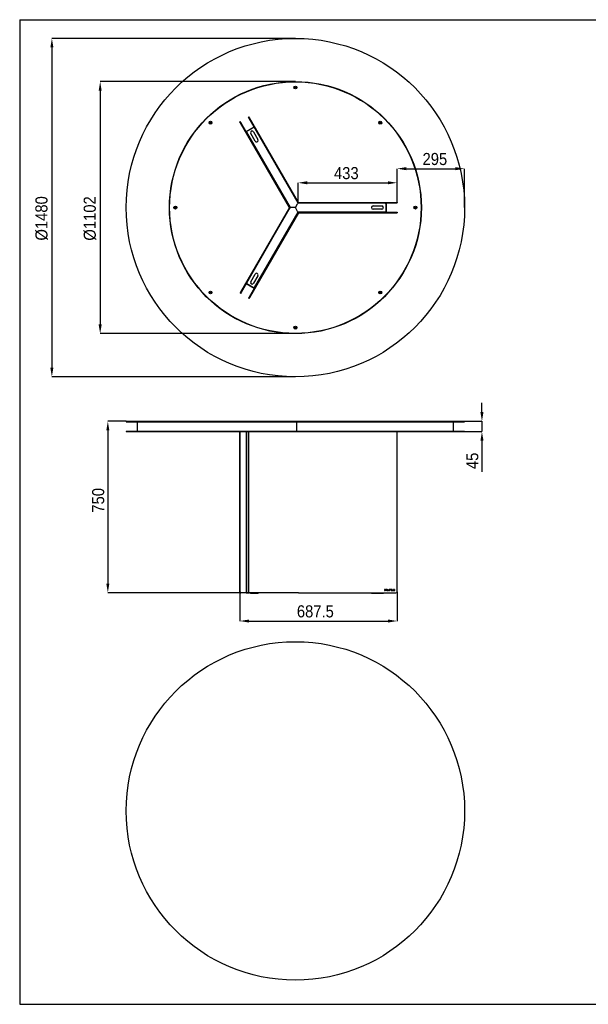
# Model space of a CAD drawing. Header units: millimetres. Extents: x 8676 to 14826, y 1585 to 5890.
# Tile 1 of 2: x 8676 to 11163, y 1585 to 5890. Entities that reach past the tile are written whole.
import ezdxf

# ---------------------------------------------------------------- set-up
doc = ezdxf.new("R2010")
doc.units = ezdxf.units.MM
doc.header["$LTSCALE"] = 20
doc.header["$PDSIZE"] = -1
doc.linetypes.add('SLD-Centro', pattern=[19.05, 15.24, -1.27, 1.27, -1.27])
doc.linetypes.add('SLD-Solido', pattern=[0])
for name, color, linetype in [('PIEGHE', 6, 'SLD-Centro'), ('QUOTE', 1, 'SLD-Solido'), ('SCHIZZI', 9, 'Continuous')]:
    doc.layers.add(name, color=color, linetype=linetype)
doc.styles.add('SLDTEXTSTYLE0', font='GOTHIC.TTF', dxfattribs={"width": 0.913})
doc.dimstyles.new('SLDDIMSTYLE0', dxfattribs={"dimtxt": 52.916667, "dimasz": 40, "dimexe": 0, "dimexo": 0.0625, "dimgap": 13.229167, "dimtad": 1, "dimdec": 1, "dimrnd": 1e-09, "dimzin": 12, "dimdsep": 46, "dimtxsty": 'SLDTEXTSTYLE0', "dimsah": 1, "dimcen": 0.09, "dimadec": 0, "dimazin": 3, "dimtfac": 1, "dimtdec": 1, "dimtofl": 0, "dimtmove": 0, "dimatfit": 3, "dimfxl": 1, "dimfrac": 2, "dimtolj": 1, "dimtzin": 12, "dimarcsym": 0})
doc.dimstyles.new('SLDDIMSTYLE1', dxfattribs={"dimtxt": 52.916667, "dimasz": 40, "dimexe": 0, "dimexo": 0.0625, "dimgap": 13.229167, "dimtad": 1, "dimdec": 1, "dimrnd": 1e-09, "dimzin": 12, "dimdsep": 46, "dimtxsty": 'SLDTEXTSTYLE0', "dimsah": 1, "dimcen": 0.09, "dimadec": 0, "dimazin": 3, "dimtfac": 1, "dimtdec": 1, "dimtmove": 0, "dimatfit": 0, "dimfxl": 1, "dimfrac": 2, "dimtolj": 1, "dimtzin": 12, "dimarcsym": 0})

# ---------------------------------------------------------------- blocks, each defined once
blk = doc.blocks.new('_D')
at = {"layer": 'Defpoints', "color": 0, "transparency": 16777216}
for p in [(9141.3, 4133.8), (9061.1, 3383.8), (9680.8, 3383.8)]:
    blk.add_point(p, dxfattribs=at)
at = {"layer": 'QUOTE', "color": 0, "lineweight": -2, "transparency": 16777216}
for p, q in [((9141.3, 4133.8), (9061.1, 4133.8)), ((9061.1, 4093.8), (9061.1, 3423.8)), ((9680.7, 3383.8), (9061.1, 3383.8))]:
    blk.add_line(p, q, dxfattribs=at)
at = {"layer": 'QUOTE', "color": 0, "transparency": 16777216}
for points in [[(9054.4, 4093.8), (9067.7, 4093.8), (9061.1, 4133.8)], [(9054.4, 3423.8), (9067.7, 3423.8), (9061.1, 3383.8)]]:
    blk.add_solid(points, dxfattribs=at)
at = {"layer": 'QUOTE', "color": 0, "transparency": 16777216, "insert": (8992.2, 3788.2), "char_height": 52.92, "attachment_point": 2, "rotation": 90, "style": 'SLDTEXTSTYLE0'}
blk.add_mtext('\\A1;750', dxfattribs=at)
blk = doc.blocks.new('_D_1')
at = {"layer": 'Defpoints', "color": 0, "transparency": 16777216}
for p in [(10621.3, 4133.8), (10697.4, 4133.8), (10621.3, 4088.8)]:
    blk.add_point(p, dxfattribs=at)
at = {"layer": 'QUOTE', "color": 0, "lineweight": -2, "transparency": 16777216}
for p, q in [((10697.4, 4173.8), (10697.4, 4213.8)), ((10621.4, 4133.8), (10697.4, 4133.8)), ((10697.4, 4133.8), (10697.4, 4088.8)), ((10621.4, 4088.8), (10697.4, 4088.8)), ((10697.4, 4048.8), (10697.4, 3912.4))]:
    blk.add_line(p, q, dxfattribs=at)
at = {"layer": 'QUOTE', "color": 0, "transparency": 16777216}
for points in [[(10690.7, 4173.8), (10704.1, 4173.8), (10697.4, 4133.8)], [(10690.7, 4048.8), (10704.1, 4048.8), (10697.4, 4088.8)]]:
    blk.add_solid(points, dxfattribs=at)
at = {"layer": 'QUOTE', "color": 0, "transparency": 16777216, "insert": (10628.6, 3960.6), "char_height": 52.92, "attachment_point": 2, "rotation": 90, "style": 'SLDTEXTSTYLE0'}
blk.add_mtext('\\A1;45', dxfattribs=at)
blk = doc.blocks.new('_D_2')
at = {"layer": 'Defpoints', "color": 0, "transparency": 16777216}
for p in [(9638.8, 3388.8), (10326.3, 3388.8), (10326.3, 3260.4)]:
    blk.add_point(p, dxfattribs=at)
at = {"layer": 'QUOTE', "color": 0, "lineweight": -2, "transparency": 16777216}
for p, q in [((9638.8, 3388.7), (9638.8, 3260.4)), ((10326.3, 3388.7), (10326.3, 3260.4)), ((9678.8, 3260.4), (10286.3, 3260.4))]:
    blk.add_line(p, q, dxfattribs=at)
at = {"layer": 'QUOTE', "color": 0, "transparency": 16777216}
for points in [[(9678.8, 3267), (9678.8, 3253.7), (9638.8, 3260.4)], [(10286.3, 3267), (10286.3, 3253.7), (10326.3, 3260.4)]]:
    blk.add_solid(points, dxfattribs=at)
at = {"layer": 'QUOTE', "color": 0, "transparency": 16777216, "insert": (9968.7, 3329.2), "char_height": 52.92, "attachment_point": 2, "style": 'SLDTEXTSTYLE0'}
blk.add_mtext('\\A1;687.5', dxfattribs=at)
blk = doc.blocks.new('_D_3')
at = {"layer": 'Defpoints', "color": 0, "transparency": 16777216}
for p in [(10621.3, 5238.2), (10621.3, 5140.5), (10326.3, 5090.7)]:
    blk.add_point(p, dxfattribs=at)
at = {"layer": 'QUOTE', "color": 0, "lineweight": -2, "transparency": 16777216}
for p, q in [((10326.3, 5090.7), (10326.3, 5238.2)), ((10366.3, 5238.2), (10581.3, 5238.2)), ((10621.3, 5140.6), (10621.3, 5238.2))]:
    blk.add_line(p, q, dxfattribs=at)
at = {"layer": 'QUOTE', "color": 0, "transparency": 16777216}
for points in [[(10366.3, 5244.9), (10366.3, 5231.5), (10326.3, 5238.2)], [(10581.3, 5244.9), (10581.3, 5231.5), (10621.3, 5238.2)]]:
    blk.add_solid(points, dxfattribs=at)
at = {"layer": 'QUOTE', "color": 0, "transparency": 16777216, "insert": (10491.5, 5307), "char_height": 52.92, "attachment_point": 2, "style": 'SLDTEXTSTYLE0'}
blk.add_mtext('\\A1;295', dxfattribs=at)
blk = doc.blocks.new('_D_4')
at = {"layer": 'Defpoints', "color": 0, "transparency": 16777216}
for p in [(9881.3, 5808.1), (8816.3, 4328.1), (9881.3, 4328.1)]:
    blk.add_point(p, dxfattribs=at)
at = {"layer": 'QUOTE', "color": 0, "lineweight": -2, "transparency": 16777216}
for p, q in [((9881.3, 5808.1), (8816.3, 5808.1)), ((8816.3, 5768.1), (8816.3, 4368.1)), ((9881.3, 4328.1), (8816.3, 4328.1))]:
    blk.add_line(p, q, dxfattribs=at)
at = {"layer": 'QUOTE', "color": 0, "transparency": 16777216}
for points in [[(8809.7, 5768.1), (8823, 5768.1), (8816.3, 5808.1)], [(8809.7, 4368.1), (8823, 4368.1), (8816.3, 4328.1)]]:
    blk.add_solid(points, dxfattribs=at)
at = {"layer": 'QUOTE', "color": 0, "transparency": 16777216, "insert": (8744.2, 5020.8), "char_height": 52.917, "attachment_point": 2, "rotation": 90, "style": 'SLDTEXTSTYLE0'}
blk.add_mtext('\\A1;%%c1480', dxfattribs=at)
blk = doc.blocks.new('_D_5')
at = {"layer": 'Defpoints', "color": 0, "transparency": 16777216}
for p in [(10326.3, 5176.5), (9893.3, 5090.6), (10326.3, 5090.6)]:
    blk.add_point(p, dxfattribs=at)
at = {"layer": 'QUOTE', "color": 0, "lineweight": -2, "transparency": 16777216}
for p, q in [((9893.3, 5090.6), (9893.3, 5176.5)), ((9933.3, 5176.5), (10286.3, 5176.5)), ((10326.3, 5090.6), (10326.3, 5176.5))]:
    blk.add_line(p, q, dxfattribs=at)
at = {"layer": 'QUOTE', "color": 0, "transparency": 16777216}
for points in [[(9933.3, 5183.2), (9933.3, 5169.9), (9893.3, 5176.5)], [(10286.3, 5183.2), (10286.3, 5169.9), (10326.3, 5176.5)]]:
    blk.add_solid(points, dxfattribs=at)
at = {"layer": 'QUOTE', "color": 0, "transparency": 16777216, "insert": (10104.2, 5245.3), "char_height": 52.92, "attachment_point": 2, "style": 'SLDTEXTSTYLE0'}
blk.add_mtext('\\A1;433', dxfattribs=at)
blk = doc.blocks.new('_D_6')
at = {"layer": 'Defpoints', "color": 0, "transparency": 16777216}
for p in [(9881.3, 5619.1), (9027.6, 4517.1), (9881.3, 4517.1)]:
    blk.add_point(p, dxfattribs=at)
at = {"layer": 'QUOTE', "color": 0, "lineweight": -2, "transparency": 16777216}
for p, q in [((9881.3, 5619.1), (9027.6, 5619.1)), ((9027.6, 5579.1), (9027.6, 4557.1)), ((9881.3, 4517.1), (9027.6, 4517.1))]:
    blk.add_line(p, q, dxfattribs=at)
at = {"layer": 'QUOTE', "color": 0, "transparency": 16777216}
for points in [[(9020.9, 5579.1), (9034.2, 5579.1), (9027.6, 5619.1)], [(9020.9, 4557.1), (9034.2, 4557.1), (9027.6, 4517.1)]]:
    blk.add_solid(points, dxfattribs=at)
at = {"layer": 'QUOTE', "color": 0, "transparency": 16777216, "insert": (8955.4, 5020.5), "char_height": 52.917, "attachment_point": 2, "rotation": 90, "style": 'SLDTEXTSTYLE0'}
blk.add_mtext('\\A1;%%c1102', dxfattribs=at)

msp = doc.modelspace()

# ---------------------------------------------------------------- linework, layer by layer
for p, q in [((9878.7, 5595.38), (9878.21, 5594.63)), ((9878.21, 5594.63), (9880.68, 5593.01)), ((9881.18, 5593.77), (9878.7, 5595.38)), ((9880.68, 5593.01), (9879.07, 5590.53)), ((9879.07, 5590.53), (9879.82, 5590.04)), ((9879.82, 5590.04), (9881.44, 5592.52)), ((9882.79, 5596.24), (9881.18, 5593.77)), ((9881.44, 5592.52), (9883.91, 5590.9)), ((9881.93, 5593.27), (9883.55, 5595.75)), ((9884.41, 5591.65), (9881.93, 5593.27)), ((9883.55, 5595.75), (9882.79, 5596.24)), ((9883.91, 5590.9), (9884.41, 5591.65)), ((9507.47, 5441.61), (9506.98, 5440.86)), ((9506.98, 5440.86), (9509.45, 5439.24)), ((9509.95, 5440), (9507.47, 5441.61)), ((9509.45, 5439.24), (9507.84, 5436.77)), ((9507.84, 5436.77), (9508.59, 5436.27)), ((9508.59, 5436.27), (9510.21, 5438.75)), ((9511.56, 5442.47), (9509.95, 5440)), ((9510.21, 5438.75), (9512.68, 5437.13)), ((9510.7, 5439.5), (9512.32, 5441.98)), ((9513.18, 5437.89), (9510.7, 5439.5)), ((9512.32, 5441.98), (9511.56, 5442.47)), ((9512.68, 5437.13), (9513.18, 5437.89)), ((9638.85, 5443.07), (9640.58, 5444.07)), ((9641.35, 5438.74), (9638.85, 5443.07)), ((9643.08, 5439.74), (9640.58, 5444.07)), ((9855.35, 5068.08), (9641.35, 5438.74)), ((9857.08, 5069.08), (9643.08, 5439.74)), ((9676.58, 5463.71), (9678.31, 5464.71)), ((9679.08, 5459.38), (9676.58, 5463.71)), ((9680.81, 5460.38), (9678.31, 5464.71)), ((9893.08, 5088.72), (9679.08, 5459.38)), ((9894.81, 5089.72), (9680.81, 5460.38)), ((10249.93, 5441.61), (10249.44, 5440.86)), ((10249.44, 5440.86), (10251.91, 5439.24)), ((10252.41, 5440), (10249.93, 5441.61)), ((10251.91, 5439.24), (10250.3, 5436.77)), ((10250.3, 5436.77), (10251.05, 5436.27)), ((10251.05, 5436.27), (10252.67, 5438.75)), ((10254.02, 5442.47), (10252.41, 5440)), ((10252.67, 5438.75), (10255.14, 5437.13)), ((10253.16, 5439.5), (10254.78, 5441.98)), ((10255.64, 5437.89), (10253.16, 5439.5)), ((10254.78, 5441.98), (10254.02, 5442.47)), ((10255.14, 5437.13), (10255.64, 5437.89)), ((9665.54, 5401.33), (9700.61, 5421.58)), ((9666.04, 5400.47), (9665.54, 5401.33)), ((9666.04, 5400.47), (9701.11, 5420.72)), ((9668.01, 5397.56), (9858.23, 5068.08)), ((9669.1, 5401.66), (9698.55, 5418.66)), ((9705.39, 5358.81), (9686.14, 5392.15)), ((9698.26, 5399.15), (9717.51, 5365.81)), ((9701.11, 5420.72), (9700.61, 5421.58)), ((9702.65, 5417.56), (9892.87, 5088.08)), ((9881.33, 5068.08), (9891.14, 5085.08)), ((9891.14, 5085.08), (9892.87, 5088.08)), ((9892.87, 5088.08), (9891.14, 5085.08)), ((10273.33, 5088.08), (9892.87, 5088.08)), ((9893.08, 5088.72), (9894.81, 5089.72)), ((9893.33, 5090.58), (9893.33, 5088.58)), ((9893.33, 5090.58), (10321.33, 5090.58)), ((9893.33, 5088.58), (10321.33, 5088.58)), ((10276.33, 5085.08), (10276.33, 5051.08)), ((10276.83, 5088.33), (10277.83, 5088.33)), ((10276.83, 5088.33), (10276.83, 5047.83)), ((10277.83, 5088.33), (10277.83, 5047.83)), ((10321.33, 5090.58), (10326.33, 5090.58)), ((10321.33, 5088.58), (10326.33, 5088.58)), ((10326.33, 5090.58), (10326.33, 5088.58)), ((9353.7, 5070.38), (9353.21, 5069.63)), ((9353.21, 5069.63), (9355.68, 5068.01)), ((9356.18, 5068.77), (9353.7, 5070.38)), ((9355.68, 5068.01), (9354.07, 5065.53)), ((9354.07, 5065.53), (9354.82, 5065.04)), ((9354.82, 5065.04), (9356.44, 5067.52)), ((9357.79, 5071.24), (9356.18, 5068.77)), ((9356.44, 5067.52), (9358.91, 5065.9)), ((9356.93, 5068.27), (9358.55, 5070.75)), ((9359.41, 5066.65), (9356.93, 5068.27)), ((9358.55, 5070.75), (9357.79, 5071.24)), ((9358.91, 5065.9), (9359.41, 5066.65)), ((9855.84, 5068.94), (9641.84, 4698.28)), ((9857.57, 5067.94), (9643.57, 4697.28)), ((9668.01, 4738.6), (9858.23, 5068.08)), ((9892.58, 5046.58), (9678.58, 4675.92)), ((9894.32, 5045.58), (9680.32, 4674.92)), ((9702.65, 4718.6), (9892.87, 5048.08)), ((9855.35, 5068.08), (9857.08, 5069.08)), ((9857.57, 5067.94), (9855.84, 5068.94)), ((9861.7, 5068.08), (9858.23, 5068.08)), ((9858.23, 5068.08), (9861.7, 5068.08)), ((9881.33, 5068.08), (9861.7, 5068.08)), ((9891.14, 5051.08), (9881.33, 5068.08)), ((9892.87, 5048.08), (9891.14, 5051.08)), ((9891.14, 5051.08), (9892.87, 5048.08)), ((9894.32, 5045.58), (9892.58, 5046.58)), ((10273.33, 5048.08), (9892.87, 5048.08)), ((9893.33, 5047.58), (10321.33, 5047.58)), ((9893.33, 5047.58), (9893.33, 5045.58)), ((9893.33, 5045.58), (10321.33, 5045.58)), ((10221.08, 5075.08), (10259.58, 5075.08)), ((10259.58, 5061.08), (10221.08, 5061.08)), ((10276.83, 5047.83), (10277.83, 5047.83)), ((10321.33, 5047.58), (10326.33, 5047.58)), ((10321.33, 5045.58), (10326.33, 5045.58)), ((10326.33, 5047.58), (10326.33, 5045.58)), ((10403.7, 5070.38), (10403.21, 5069.63)), ((10403.21, 5069.63), (10405.68, 5068.01)), ((10406.18, 5068.77), (10403.7, 5070.38)), ((10405.68, 5068.01), (10404.07, 5065.53)), ((10404.07, 5065.53), (10404.82, 5065.04)), ((10404.82, 5065.04), (10406.44, 5067.52)), ((10407.79, 5071.24), (10406.18, 5068.77)), ((10406.44, 5067.52), (10408.91, 5065.9)), ((10406.93, 5068.27), (10408.55, 5070.75)), ((10409.41, 5066.65), (10406.93, 5068.27)), ((10408.55, 5070.75), (10407.79, 5071.24)), ((10408.91, 5065.9), (10409.41, 5066.65)), ((9666.04, 4735.69), (9665.54, 4734.82)), ((9701.11, 4715.44), (9666.04, 4735.69)), ((9686.14, 4744), (9705.39, 4777.35)), ((9717.51, 4770.35), (9698.26, 4737)), ((9507.47, 4699.15), (9506.98, 4698.4)), ((9506.98, 4698.4), (9509.45, 4696.78)), ((9509.95, 4697.53), (9507.47, 4699.15)), ((9509.45, 4696.78), (9507.84, 4694.3)), ((9507.84, 4694.3), (9508.59, 4693.81)), ((9508.59, 4693.81), (9510.21, 4696.28)), ((9511.56, 4700.01), (9509.95, 4697.53)), ((9510.21, 4696.28), (9512.68, 4694.67)), ((9510.7, 4697.04), (9512.32, 4699.52)), ((9513.18, 4695.42), (9510.7, 4697.04)), ((9512.32, 4699.52), (9511.56, 4700.01)), ((9512.68, 4694.67), (9513.18, 4695.42)), ((9641.84, 4698.28), (9639.34, 4693.95)), ((9641.07, 4692.95), (9639.34, 4693.95)), ((9643.57, 4697.28), (9641.07, 4692.95)), ((9700.61, 4714.57), (9665.54, 4734.82)), ((9698.55, 4717.5), (9669.1, 4734.5)), ((9701.11, 4715.44), (9700.61, 4714.57)), ((10252.06, 4697.34), (10249.1, 4697.34)), ((10249.1, 4697.34), (10249.1, 4696.44)), ((10249.1, 4696.44), (10252.06, 4696.44)), ((10252.96, 4700.3), (10252.06, 4700.3)), ((10252.06, 4700.3), (10252.06, 4697.34)), ((10252.06, 4696.44), (10252.06, 4693.48)), ((10252.06, 4693.48), (10252.96, 4693.48)), ((10252.96, 4697.34), (10252.96, 4700.3)), ((10255.92, 4697.34), (10252.96, 4697.34)), ((10252.96, 4693.48), (10252.96, 4696.44)), ((10252.96, 4696.44), (10255.92, 4696.44)), ((10255.92, 4696.44), (10255.92, 4697.34)), ((9678.58, 4675.92), (9676.08, 4671.59)), ((9677.82, 4670.59), (9676.08, 4671.59)), ((9680.32, 4674.92), (9677.82, 4670.59)), ((9878.7, 4545.38), (9878.21, 4544.63)), ((9878.21, 4544.63), (9880.68, 4543.01)), ((9881.18, 4543.77), (9878.7, 4545.38)), ((9880.68, 4543.01), (9879.07, 4540.53)), ((9879.07, 4540.53), (9879.82, 4540.04)), ((9879.82, 4540.04), (9881.44, 4542.52)), ((9882.79, 4546.24), (9881.18, 4543.77)), ((9881.44, 4542.52), (9883.91, 4540.9)), ((9881.93, 4543.27), (9883.55, 4545.75)), ((9884.41, 4541.65), (9881.93, 4543.27)), ((9883.55, 4545.75), (9882.79, 4546.24)), ((9883.91, 4540.9), (9884.41, 4541.65)), ((9141.33, 4133.77), (9141.33, 4131.77)), ((9141.33, 4133.77), (9881.33, 4133.77)), ((9881.33, 4133.77), (10621.33, 4133.77)), ((10621.33, 4131.77), (10621.33, 4133.77)), ((9141.33, 4131.77), (9881.33, 4131.77)), ((9141.33, 4090.77), (9141.33, 4088.77)), ((9141.33, 4090.77), (9881.33, 4090.77)), ((9189.83, 4131.27), (9189.83, 4090.77)), ((9189.83, 4131.27), (10572.83, 4131.27)), ((9881.33, 4131.77), (10621.33, 4131.77)), ((9881.33, 4090.77), (10621.33, 4090.77)), ((9886.33, 4131.27), (9886.33, 4090.77)), ((10572.83, 4090.77), (10572.83, 4131.27)), ((10621.33, 4088.77), (10621.33, 4090.77)), ((9141.33, 4088.77), (9881.33, 4088.77)), ((9638.85, 3388.77), (9638.85, 4088.77)), ((9640.58, 3388.77), (9640.58, 4088.77)), ((9665.54, 4088.77), (9665.54, 3383.77)), ((9676.58, 3388.77), (9676.58, 4088.77)), ((9678.31, 3388.77), (9678.31, 4088.77)), ((9881.33, 4088.77), (10621.33, 4088.77)), ((10326.33, 3388.77), (10326.33, 4088.77)), ((9641.35, 3383.77), (9643.08, 3383.77)), ((9665.54, 3383.77), (9643.08, 3383.77)), ((9665.54, 3383.77), (9679.08, 3383.77)), ((9679.08, 3383.77), (9680.81, 3383.77)), ((9894.32, 3383.77), (9680.81, 3383.77)), ((9685.2, 3383.77), (9685.2, 3382.57)), ((9696.96, 3381.07), (9686.7, 3381.07)), ((9716.21, 3381.07), (9696.96, 3381.07)), ((9716.95, 3381.07), (9716.21, 3381.07)), ((9718.45, 3382.57), (9718.45, 3383.77)), ((9894.32, 3383.77), (10321.33, 3383.77)), ((10214.08, 3383.77), (10214.08, 3382.57)), ((10221.08, 3381.07), (10215.58, 3381.07)), ((10259.58, 3381.07), (10221.08, 3381.07)), ((10265.08, 3381.07), (10259.58, 3381.07)), ((10266.58, 3382.57), (10266.58, 3383.77)), ((10273.06, 3398.17), (10271.41, 3398.17)), ((10271.41, 3398.17), (10271.41, 3393.77)), ((10271.41, 3393.77), (10273.06, 3393.77)), ((10272.22, 3397.43), (10272.22, 3394.51)), ((10273.06, 3397.43), (10272.22, 3397.43)), ((10272.22, 3394.51), (10273.06, 3394.51)), ((10274.55, 3395.96), (10274.55, 3395.97)), ((10275.39, 3395.97), (10275.39, 3395.98)), ((10278.3, 3398.14), (10276.46, 3398.14)), ((10276.46, 3398.14), (10276.46, 3395.7)), ((10276.46, 3395.7), (10278.32, 3395.7)), ((10277, 3397.16), (10277, 3397.66)), ((10277, 3397.66), (10278.3, 3397.66)), ((10278.15, 3397.16), (10277, 3397.16)), ((10277, 3396.69), (10278.15, 3396.69)), ((10277, 3396.17), (10277, 3396.69)), ((10278.32, 3396.17), (10277, 3396.17)), ((10278.15, 3396.69), (10278.15, 3397.16)), ((10278.3, 3397.66), (10278.3, 3398.14)), ((10278.32, 3395.7), (10278.32, 3396.17)), ((10279.55, 3395.97), (10279.55, 3395.96)), ((10280.47, 3394.1), (10279.82, 3392.66)), ((10279.82, 3392.66), (10280.43, 3392.66)), ((10280.39, 3395.98), (10280.39, 3395.97)), ((10280.43, 3392.66), (10280.97, 3393.84)), ((10280.82, 3394.86), (10282.01, 3397.48)), ((10281.29, 3394.54), (10282.54, 3397.3)), ((10282.87, 3399.35), (10282.34, 3398.19)), ((10282.87, 3398.03), (10283.48, 3399.35)), ((10283.48, 3399.35), (10282.87, 3399.35)), ((10283.01, 3396.96), (10283.03, 3396.94)), ((10283.03, 3396.94), (10283.55, 3397.54)), ((10283.06, 3395.02), (10283.04, 3395)), ((10283.58, 3394.49), (10283.06, 3395.02)), ((10283.55, 3397.54), (10283.53, 3397.56)), ((10283.56, 3394.47), (10283.58, 3394.49)), ((10286.81, 3398.2), (10284.88, 3393.77)), ((10284.88, 3393.77), (10285.71, 3393.77)), ((10285.71, 3393.77), (10286.15, 3394.82)), ((10286.15, 3394.82), (10288.18, 3394.82)), ((10287.17, 3397.21), (10286.45, 3395.54)), ((10286.45, 3395.54), (10287.89, 3395.54)), ((10287.55, 3398.2), (10286.81, 3398.2)), ((10287.89, 3395.54), (10287.17, 3397.21)), ((10287.55, 3398.18), (10287.55, 3398.2)), ((10289.48, 3393.77), (10287.55, 3398.18)), ((10288.18, 3394.82), (10288.62, 3393.77)), ((10288.62, 3393.77), (10289.48, 3393.77)), ((10291.22, 3395), (10290.73, 3394.42)), ((10290.73, 3394.42), (10290.75, 3394.41)), ((10290.92, 3396.94), (10290.92, 3396.93)), ((10291.24, 3394.99), (10291.22, 3395)), ((10291.73, 3397), (10291.73, 3397.01)), ((10293.35, 3394.97), (10293.35, 3394.95)), ((10293.58, 3397.06), (10293.6, 3397.05)), ((10293.6, 3397.05), (10294.03, 3397.66)), ((10294.03, 3397.66), (10294.02, 3397.68)), ((10294.16, 3395.03), (10294.16, 3395.04)), ((10299.12, 3398.17), (10295.54, 3398.17)), ((10295.54, 3398.17), (10295.54, 3397.41)), ((10295.54, 3397.41), (10296.92, 3397.41)), ((10296.92, 3397.41), (10296.92, 3393.77)), ((10296.92, 3393.77), (10297.74, 3393.77)), ((10297.74, 3393.77), (10297.74, 3397.41)), ((10297.74, 3397.41), (10299.12, 3397.41)), ((10299.12, 3397.41), (10299.12, 3398.17)), ((10300.82, 3398.17), (10300.82, 3393.77)), ((10304.09, 3398.17), (10300.82, 3398.17)), ((10300.82, 3393.77), (10304.12, 3393.77)), ((10301.62, 3396.35), (10301.62, 3397.44)), ((10301.62, 3397.44), (10304.09, 3397.44)), ((10303.81, 3396.35), (10301.62, 3396.35)), ((10301.62, 3395.62), (10303.81, 3395.62)), ((10301.62, 3394.5), (10301.62, 3395.62)), ((10304.12, 3394.5), (10301.62, 3394.5)), ((10303.81, 3395.62), (10303.81, 3396.35)), ((10304.09, 3397.44), (10304.09, 3398.17)), ((10304.12, 3393.77), (10304.12, 3394.5)), ((10306.72, 3398.17), (10305.91, 3398.17)), ((10305.91, 3398.17), (10305.91, 3393.77)), ((10305.91, 3393.77), (10309.01, 3393.77)), ((10306.72, 3394.51), (10306.72, 3398.17)), ((10309.01, 3394.51), (10306.72, 3394.51)), ((10309.01, 3393.77), (10309.01, 3394.51)), ((10310.69, 3398.17), (10310.69, 3393.77)), ((10311.5, 3398.17), (10310.69, 3398.17)), ((10310.69, 3393.77), (10313.79, 3393.77)), ((10311.5, 3394.51), (10311.5, 3398.17)), ((10313.79, 3394.51), (10311.5, 3394.51)), ((10313.79, 3393.77), (10313.79, 3394.51)), ((10315.52, 3398.17), (10315.52, 3393.77)), ((10316.33, 3398.17), (10315.52, 3398.17)), ((10315.52, 3393.77), (10316.33, 3393.77)), ((10316.33, 3393.77), (10316.33, 3398.17))]:
    msp.add_line(p, q)
at = {"flags": 128}
for points in [[(9641.35, 3383.77), (9640.86, 3383.87), (9640.39, 3384.15), (9639.96, 3384.61), (9639.58, 3385.23), (9639.27, 3385.99), (9639.04, 3386.86), (9638.89, 3387.79), (9638.85, 3388.77)], [(9643.08, 3383.77), (9642.59, 3383.87), (9642.12, 3384.15), (9641.69, 3384.61), (9641.31, 3385.23), (9641, 3385.99), (9640.77, 3386.86), (9640.63, 3387.79), (9640.58, 3388.77)], [(9679.08, 3383.77), (9678.59, 3383.87), (9678.12, 3384.15), (9677.69, 3384.61), (9677.31, 3385.23), (9677, 3385.99), (9676.77, 3386.86), (9676.63, 3387.79), (9676.58, 3388.77)], [(9680.81, 3383.77), (9680.32, 3383.87), (9679.85, 3384.15), (9679.42, 3384.61), (9679.04, 3385.23), (9678.73, 3385.99), (9678.5, 3386.86), (9678.36, 3387.79), (9678.31, 3388.77)]]:
    msp.add_lwpolyline(points, dxfattribs=at)
for centre, radius in [((9881.33, 5068.08), 740), ((9881.33, 5068.08), 551), ((9881.33, 5068.08), 550), ((9881.33, 5593.08), 6.3), ((9881.33, 5593.08), 4.5), ((9510.09, 5439.31), 6.3), ((9510.09, 5439.31), 4.5), ((10252.56, 5439.31), 6.3), ((10252.56, 5439.31), 4.5), ((9356.33, 5068.08), 6.3), ((9356.33, 5068.08), 4.5), ((10406.33, 5068.08), 6.3), ((10406.33, 5068.08), 4.5), ((9510.09, 4696.85), 6.3), ((9510.09, 4696.85), 4.5), ((10252.56, 4696.85), 6.3), ((10252.56, 4696.85), 4.5), ((9881.33, 4543.08), 6.3), ((9881.33, 4543.08), 4.5), ((9881.33, 2430.04), 740)]:
    msp.add_circle(centre, radius)
for centre, radius, start, end in [((9670.6, 5399.06), 3, 120, 210), ((9692.2, 5395.65), 7, 30, 210), ((9700.05, 5416.06), 3, 30, 120), ((9711.45, 5362.31), 7, 210, 30), ((10273.33, 5085.08), 3, 0, 90), ((10221.08, 5068.08), 7, 90, 270), ((10259.58, 5068.08), 7, 270, 90), ((10273.33, 5051.08), 3, 270, 0), ((9711.45, 4773.85), 7, 330, 150), ((9670.6, 4737.1), 3, 150, 240), ((9692.2, 4740.5), 7, 150, 330), ((9700.05, 4720.1), 3, 240, 330), ((9686.7, 3382.57), 1.5, 180, 270), ((9716.95, 3382.57), 1.5, 270, 0), ((10215.58, 3382.57), 1.5, 180, 270), ((10265.08, 3382.57), 1.5, 270, 0), ((10321.33, 3388.77), 5, 270, 0)]:
    msp.add_arc(centre, radius, start, end)
for points in [[(10275.39, 3395.98), (10275.39, 3397.25), (10274.41, 3398.17), (10273.06, 3398.17)], [(10274.55, 3395.97), (10274.55, 3396.83), (10273.93, 3397.43), (10273.06, 3397.43)], [(10273.06, 3393.77), (10274.41, 3393.77), (10275.39, 3394.69), (10275.39, 3395.97)], [(10273.06, 3394.51), (10273.93, 3394.51), (10274.55, 3395.1), (10274.55, 3395.96)], [(10279.55, 3395.96), (10279.55, 3395.17), (10279.91, 3394.5), (10280.47, 3394.1)], [(10280.39, 3395.97), (10280.39, 3395.52), (10280.55, 3395.13), (10280.82, 3394.86)], [(10282.54, 3397.3), (10282.7, 3397.22), (10282.85, 3397.11), (10283.01, 3396.96)], [(10283.53, 3397.56), (10283.35, 3397.73), (10283.15, 3397.9), (10282.87, 3398.03)], [(10290.92, 3396.93), (10290.92, 3396.12), (10291.43, 3395.84), (10292.38, 3395.61)], [(10292.74, 3396.34), (10291.94, 3396.53), (10291.73, 3396.67), (10291.73, 3397)], [(10292.38, 3395.61), (10293.2, 3395.42), (10293.35, 3395.25), (10293.35, 3394.97)], [(10294.16, 3395.04), (10294.16, 3395.72), (10293.75, 3396.09), (10292.74, 3396.34)]]:
    msp.add_open_spline(points, degree=3)
for points, knots in [([(10282.34, 3398.19), (10282.18, 3398.22), (10282.01, 3398.24), (10281.81, 3398.24), (10280.52, 3398.24), (10279.55, 3397.26), (10279.55, 3395.97)], [11, 11, 11, 11, 12, 12, 12, 13, 13, 13, 13]), ([(10282.01, 3397.48), (10281.95, 3397.49), (10281.88, 3397.49), (10281.81, 3397.49), (10281, 3397.49), (10280.39, 3396.84), (10280.39, 3395.98)], [2, 2, 2, 2, 3, 3, 3, 4, 4, 4, 4]), ([(10280.97, 3393.84), (10281.22, 3393.75), (10281.49, 3393.7), (10281.78, 3393.7), (10282.52, 3393.7), (10283.03, 3393.92), (10283.56, 3394.47)], [18, 18, 18, 18, 19, 19, 19, 20, 20, 20, 20]), ([(10283.04, 3395), (10282.67, 3394.66), (10282.34, 3394.44), (10281.81, 3394.44), (10281.62, 3394.44), (10281.45, 3394.48), (10281.29, 3394.54)], [0, 0, 0, 0, 1, 1, 1, 2, 2, 2, 2]), ([(10290.75, 3394.41), (10291.27, 3393.95), (10291.9, 3393.71), (10292.58, 3393.71), (10293.54, 3393.71), (10294.16, 3394.23), (10294.16, 3395.03)], [18, 18, 18, 18, 19, 19, 19, 20, 20, 20, 20]), ([(10294.02, 3397.68), (10293.56, 3398.05), (10293.03, 3398.23), (10292.43, 3398.23), (10291.54, 3398.23), (10290.92, 3397.7), (10290.92, 3396.94)], [7, 7, 7, 7, 8, 8, 8, 9, 9, 9, 9]), ([(10293.35, 3394.95), (10293.35, 3394.64), (10293.05, 3394.43), (10292.6, 3394.43), (10292.11, 3394.43), (10291.69, 3394.6), (10291.24, 3394.99)], [13, 13, 13, 13, 14, 14, 14, 15, 15, 15, 15]), ([(10291.73, 3397.01), (10291.73, 3397.31), (10292, 3397.51), (10292.41, 3397.51), (10292.8, 3397.51), (10293.18, 3397.36), (10293.58, 3397.06)], [2, 2, 2, 2, 3, 3, 3, 4, 4, 4, 4])]:
    msp.add_open_spline(points, degree=3, knots=knots)
at = {"layer": 'PIEGHE', "color": 6, "true_color": 0xff00ff}
for p, q in [((10621.33, 5068.08), (10621.33, 5140.5)), ((10326.33, 5088.58), (10326.33, 5090.67))]:
    msp.add_line(p, q, dxfattribs=at)
at = {"layer": 'QUOTE', "color": 7, "true_color": 0xffffff}
msp.add_line((8675.52, 5889.61), (14825.23, 5889.61), dxfattribs=at)
at = {"layer": 'SCHIZZI', "color": 7, "true_color": 0xffffff}
for p, q in [((8675.52, 5889.61), (8675.52, 1584.61)), ((8675.52, 1584.61), (14825.52, 1584.61))]:
    msp.add_line(p, q, dxfattribs=at)

# ---------------------------------------------------------------- dimensions: what is measured, and where the dimension line sits
at = {"layer": 'QUOTE'}
for base, p1, p2, picture, middle in [((8816.33, 4328.08), (9881.33, 5808.08), (9881.33, 4328.08), '_D_4', (8816.33, 5020.83)), ((9027.56, 4517.08), (9881.33, 5619.08), (9881.33, 4517.08), '_D_6', (9027.56, 5020.51))]:
    dim = msp.add_linear_dim(base=base, p1=p1, p2=p2, angle=90, text='%%c<>', dimstyle='SLDDIMSTYLE0', dxfattribs=at)
    dim.commit()
    dim.dimension.update_dxf_attribs({"geometry": picture, "text_midpoint": middle, "dimtype": 160})
for base, p1, p2, picture, middle in [((10621.33, 5238.2), (10326.33, 5090.67), (10621.33, 5140.5), '_D_3', (10491.51, 5238.2)), ((10326.33, 5176.54), (9893.33, 5090.58), (10326.33, 5090.58), '_D_5', (10104.25, 5176.54)), ((10326.33, 3260.38), (9638.85, 3388.77), (10326.33, 3388.77), '_D_2', (9968.72, 3260.38))]:
    dim = msp.add_linear_dim(base=base, p1=p1, p2=p2, dimstyle='SLDDIMSTYLE0', dxfattribs=at)
    dim.commit()
    dim.dimension.update_dxf_attribs({"geometry": picture, "text_midpoint": middle, "dimtype": 160})
for base, p1, p2, dimstyle, picture, middle in [((10697.4, 4133.77), (10621.33, 4088.77), (10621.33, 4133.77), 'SLDDIMSTYLE1', '_D_1', (10697.4, 3960.6)), ((9061.05, 3383.77), (9141.33, 4133.77), (9680.81, 3383.77), 'SLDDIMSTYLE0', '_D', (9061.05, 3788.16))]:
    dim = msp.add_linear_dim(base=base, p1=p1, p2=p2, angle=90, dimstyle=dimstyle, dxfattribs=at)
    dim.commit()
    dim.dimension.update_dxf_attribs({"geometry": picture, "text_midpoint": middle, "dimtype": 160})

doc.saveas('drawing.dxf')
